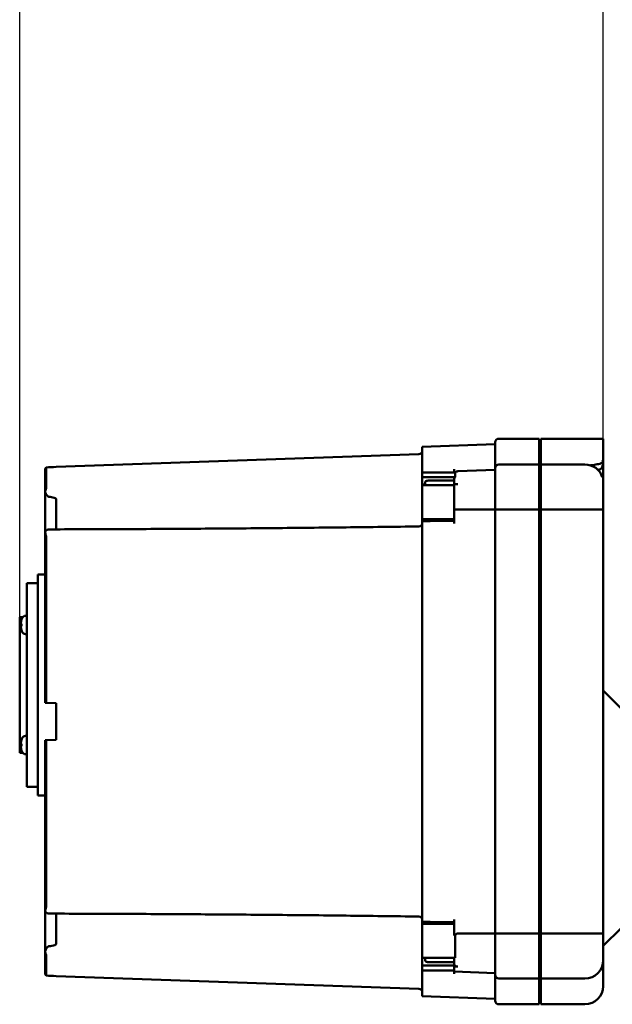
# Model space of a CAD drawing. Header units: millimetres. Extents: x 0 to 1680, y 0 to 1188.
# Tile 12 of 30: x 295 to 458, y 746 to 1016. Entities that reach past the tile are written whole.
import ezdxf

# ---------------------------------------------------------------- set-up
doc = ezdxf.new("R2010")
doc.units = ezdxf.units.MM
doc.header["$LTSCALE"] = 4
doc.layers.add('Видимый контур (ГОСТ)', color=7, linetype='Continuous', lineweight=50)
doc.layers.add('Размер (ГОСТ)', color=7, linetype='Continuous', lineweight=25)
doc.styles.add('Обычный текст (ГОСТ)', font='GOST Common Italic.ttf')
doc.dimstyles.new('Обычный (ГОСТ)', dxfattribs={"dimscale": 4, "dimtxt": 3.5, "dimasz": 3.5, "dimexe": 1, "dimexo": 0, "dimgap": 0.5, "dimtad": 1, "dimtxsty": 'Обычный текст (ГОСТ)', "dimblk": 'Filled-1', "dimcen": 0.09, "dimdle": 15, "dimclrd": 256, "dimclre": 256, "dimclrt": 256, "dimazin": 2, "dimtfac": 0.714286, "dimtdec": 3, "dimtmove": 0, "dimatfit": 3, "dimfxl": 1, "dimtolj": 1, "dimlwd": 25, "dimlwe": 25, "dimarcsym": 0})

# ---------------------------------------------------------------- blocks, each defined once
blk = doc.blocks.new('Filled-1')
at = {"color": 0}
for p, q in [((0, 0), (-1, 0.143)), ((-1, 0.143), (-1, -0.143)), ((-1, 0), (0, 0)), ((-1, -0.143), (0, 0))]:
    blk.add_line(p, q, dxfattribs=at)
at = {"color": 0, "flags": 128}
blk.add_lwpolyline([(-1, -0.143), (0, 0), (-1, 0.143), (-1, -0.143)], dxfattribs=at)
at = {"color": 0}
blk.add_solid([(-1, -0.143), (0, 0), (-1, 0.143), (-1, -0.143)], dxfattribs=at)
blk = doc.blocks.new('*D10')
at = {"layer": 'Defpoints', "color": 0, "linetype": 'Continuous', "transparency": 16777216}
for p in [(455.37, 1021.94), (455.37, 881.94), (295.37, 852.25)]:
    blk.add_point(p, dxfattribs=at)
at = {"layer": 'Размер (ГОСТ)', "linetype": 'Continuous', "lineweight": 25, "transparency": 16777216}
for p, q in [((295.37, 852.25), (295.37, 1025.94)), ((455.37, 881.94), (455.37, 1025.94)), ((309.37, 1021.94), (441.37, 1021.94))]:
    blk.add_line(p, q, dxfattribs=at)
at = {"layer": 'Размер (ГОСТ)', "linetype": 'Continuous', "lineweight": 25, "transparency": 16777216, "xscale": 14, "yscale": 14, "zscale": 14, "rotation": 180}
blk.add_blockref('Filled-1', (295.37, 1021.94), dxfattribs=at)
at = {"layer": 'Размер (ГОСТ)', "linetype": 'Continuous', "lineweight": 25, "transparency": 16777216, "xscale": 14, "yscale": 14, "zscale": 14}
blk.add_blockref('Filled-1', (455.37, 1021.94), dxfattribs=at)
at = {"layer": 'Размер (ГОСТ)', "linetype": 'Continuous', "lineweight": 25, "transparency": 16777216, "insert": (363.24, 1037.94), "char_height": 14, "attachment_point": 1, "style": 'Обычный текст (ГОСТ)'}
blk.add_mtext('\\A1;160', dxfattribs=at)
blk = doc.blocks.new('*D11')
at = {"layer": 'Defpoints', "color": 0, "linetype": 'Continuous', "transparency": 16777216}
for p in [(525.37, 1071.44), (525.37, 1011.44), (455.37, 881.94)]:
    blk.add_point(p, dxfattribs=at)
at = {"layer": 'Размер (ГОСТ)', "linetype": 'Continuous', "lineweight": 25, "transparency": 16777216}
for p, q in [((455.37, 881.94), (455.37, 1075.44)), ((525.37, 1011.44), (525.37, 1075.44)), ((469.37, 1071.44), (511.37, 1071.44))]:
    blk.add_line(p, q, dxfattribs=at)
at = {"layer": 'Размер (ГОСТ)', "linetype": 'Continuous', "lineweight": 25, "transparency": 16777216, "xscale": 14, "yscale": 14, "zscale": 14, "rotation": 180}
blk.add_blockref('Filled-1', (455.37, 1071.44), dxfattribs=at)
at = {"layer": 'Размер (ГОСТ)', "linetype": 'Continuous', "lineweight": 25, "transparency": 16777216, "xscale": 14, "yscale": 14, "zscale": 14}
blk.add_blockref('Filled-1', (525.37, 1071.44), dxfattribs=at)
at = {"layer": 'Размер (ГОСТ)', "linetype": 'Continuous', "lineweight": 25, "transparency": 16777216, "insert": (481.99, 1087.62), "char_height": 14, "attachment_point": 1, "style": 'Обычный текст (ГОСТ)'}
blk.add_mtext('\\A1;70', dxfattribs=at)

msp = doc.modelspace()

# ---------------------------------------------------------------- linework, layer by layer
at = {"layer": 'Видимый контур (ГОСТ)'}
for p, q in [((437.766, 901.192), (426.766, 901.192)), ((437.766, 901.192), (437.766, 894.121)), ((438.266, 901.192), (438.266, 894.121)), ((455.366, 901.192), (438.266, 901.192)), ((455.366, 901.192), (455.366, 895.383)), ((405.766, 898.994), (425.766, 899.692)), ((405.766, 892.545), (405.766, 898.994)), ((425.766, 893.121), (425.766, 900.192)), ((305.366, 893.488), (404.801, 896.96)), ((302.615, 893.34), (302.615, 887.693)), ((305.366, 893.488), (305.366, 893.439)), ((425.766, 881.752), (425.766, 893.121)), ((437.766, 894.121), (426.766, 894.121)), ((437.766, 894.121), (437.766, 881.752)), ((438.266, 894.121), (438.266, 881.752)), ((450.366, 894.121), (438.266, 894.121)), ((455.366, 895.383), (455.366, 895.031)), ((455.366, 894.792), (455.366, 895.031)), ((455.366, 894.792), (455.366, 894.008)), ((302.366, 886.648), (302.366, 892.679)), ((405.766, 892.545), (405.766, 891.923)), ((405.766, 890.601), (405.766, 891.923)), ((405.766, 891.923), (414.765, 891.923)), ((405.766, 890.601), (414.765, 890.601)), ((405.766, 888.629), (405.766, 890.601)), ((414.516, 892.835), (414.516, 891.923)), ((414.765, 891.923), (414.765, 890.601)), ((415.481, 892.262), (425.766, 892.621)), ((405.766, 888.629), (406.516, 888.629)), ((405.766, 888.479), (405.766, 888.629)), ((405.766, 879.179), (405.766, 888.479)), ((405.766, 888.479), (414.516, 888.479)), ((406.516, 888.479), (406.516, 889.131)), ((407.316, 889.695), (414.516, 889.695)), ((414.516, 888.686), (414.516, 890.143)), ((414.516, 888.686), (415.481, 888.708)), ((414.516, 881.764), (414.516, 888.686)), ((455.366, 889.119), (455.366, 881.939)), ((302.366, 886.648), (302.366, 875.579)), ((305.366, 876.345), (305.366, 884.658)), ((414.516, 881.764), (414.516, 877.946)), ((425.766, 765.633), (425.766, 881.752)), ((437.766, 881.752), (426.766, 881.752)), ((437.766, 881.752), (437.766, 765.632)), ((450.366, 881.752), (438.266, 881.752)), ((438.266, 881.752), (438.266, 765.632)), ((455.366, 881.939), (455.366, 765.445)), ((405.766, 879.179), (405.766, 878.614)), ((405.766, 879.179), (414.516, 879.179)), ((405.766, 878.614), (405.766, 877.849)), ((405.766, 769.535), (405.766, 877.849)), ((438.266, 877.988), (437.766, 877.988)), ((302.366, 828.849), (302.366, 875.579)), ((302.615, 874.01), (302.615, 828.836)), ((300.366, 863.991), (300.366, 803.393)), ((302.366, 863.991), (300.366, 863.991)), ((297.366, 861.562), (297.366, 805.822)), ((300.366, 861.562), (297.366, 861.562)), ((296.966, 852.643), (297.366, 852.643)), ((295.366, 852.246), (295.366, 815.138)), ((296.168, 852.246), (295.366, 852.246)), ((295.644, 850.401), (295.858, 850.382)), ((295.858, 851.558), (295.858, 851.544)), ((295.858, 850.469), (295.858, 849.817)), ((295.644, 849.884), (295.858, 849.903)), ((295.858, 848.741), (295.858, 848.727)), ((296.966, 847.643), (297.366, 847.643)), ((460.366, 827.184), (455.366, 832.184)), ((302.366, 828.849), (302.615, 828.836)), ((302.615, 828.836), (305.366, 828.692)), ((305.366, 828.692), (305.366, 818.692)), ((295.858, 818.657), (295.858, 818.643)), ((295.858, 817.568), (295.858, 816.916)), ((296.966, 819.741), (297.366, 819.742)), ((302.615, 818.548), (302.366, 818.535)), ((302.366, 771.805), (302.366, 818.535)), ((305.366, 818.692), (302.615, 818.548)), ((302.615, 818.548), (302.615, 773.374)), ((296.168, 815.138), (295.366, 815.138)), ((295.644, 817.5), (295.858, 817.481)), ((295.644, 816.983), (295.858, 817.002)), ((295.858, 815.84), (295.858, 815.826)), ((296.966, 814.742), (297.366, 814.742)), ((300.366, 805.822), (297.366, 805.822)), ((302.366, 803.393), (300.366, 803.393)), ((302.366, 771.805), (302.366, 760.736)), ((305.366, 762.726), (305.366, 771.039)), ((405.766, 769.535), (405.766, 768.77)), ((414.516, 769.438), (414.516, 765.022)), ((438.266, 769.396), (437.766, 769.396)), ((405.766, 768.77), (405.766, 768.205)), ((405.766, 758.918), (405.766, 768.205)), ((405.766, 768.205), (414.516, 768.205)), ((460.366, 767.184), (455.366, 762.184)), ((414.765, 765.004), (414.765, 758.918)), ((425.766, 754.263), (425.766, 765.633)), ((437.766, 765.632), (426.766, 765.632)), ((437.766, 765.632), (437.766, 753.263)), ((450.366, 765.632), (438.266, 765.632)), ((438.266, 765.632), (438.266, 753.263)), ((455.366, 765.445), (455.366, 758.263)), ((302.366, 754.706), (302.366, 760.736)), ((302.615, 759.691), (302.615, 754.044)), ((405.766, 758.918), (414.765, 758.918)), ((405.766, 758.904), (405.766, 758.918)), ((405.766, 756.792), (405.766, 758.904)), ((405.766, 758.904), (406.516, 758.904)), ((406.516, 758.373), (406.516, 758.918)), ((414.516, 757.287), (414.516, 758.918)), ((455.366, 758.263), (455.366, 751.192)), ((405.766, 755.462), (405.766, 756.792)), ((405.766, 756.792), (414.516, 756.792)), ((414.516, 757.769), (407.316, 757.769)), ((414.516, 756.792), (414.516, 756.563)), ((414.516, 755.156), (414.516, 756.563)), ((414.516, 756.563), (415.481, 756.538)), ((305.366, 753.945), (305.366, 753.897)), ((305.366, 753.897), (404.801, 750.424)), ((405.766, 755.462), (405.766, 754.84)), ((405.766, 755.462), (414.516, 755.462)), ((405.766, 748.391), (405.766, 754.84)), ((414.516, 755.156), (414.516, 754.549)), ((414.516, 755.156), (425.766, 754.763)), ((425.766, 747.192), (425.766, 754.263)), ((437.766, 753.263), (426.766, 753.263)), ((437.766, 753.263), (437.766, 746.192)), ((438.266, 753.263), (438.266, 746.192)), ((450.366, 753.263), (438.266, 753.263)), ((405.766, 748.391), (425.766, 747.692)), ((437.766, 746.192), (426.766, 746.192)), ((450.366, 746.192), (438.266, 746.192))]:
    msp.add_line(p, q, dxfattribs=at)
at = {"layer": 'Видимый контур (ГОСТ)', "flags": 128}
msp.add_lwpolyline([(455.254, 894.035), (455.262, 894.072), (455.27, 894.109), (455.278, 894.145), (455.285, 894.18), (455.293, 894.215), (455.3, 894.25), (455.306, 894.284), (455.313, 894.318), (455.319, 894.351), (455.325, 894.384), (455.33, 894.416), (455.335, 894.448), (455.34, 894.479), (455.344, 894.51), (455.348, 894.54), (455.352, 894.57), (455.355, 894.599), (455.358, 894.628), (455.36, 894.657), (455.362, 894.685), (455.364, 894.712), (455.365, 894.74), (455.366, 894.766), (455.366, 894.792)], dxfattribs=at)
at = {"layer": 'Видимый контур (ГОСТ)'}
for centre, radius, start, end in [((426.766, 900.192), 1, 90, 180), ((404.766, 897.959), 1, 272, 0), ((426.766, 893.121), 1, 90, 180), ((450.366, 889.121), 5, 18.03544, 90), ((415.516, 891.263), 1, 92, 138.69006), ((404.766, 878.138), 1, 270.77483, 0), ((296.966, 851.643), 1, 90.01, 153.73923), ((295.998, 851.558), 0.14, 160.54359, 180), ((300.006, 850.143), 4.39, 153.73923, 160.54359), ((295.998, 848.727), 0.14, 180, 199.45641), ((300.006, 850.143), 4.39, 199.45641, 206.26077), ((296.966, 848.643), 1, 206.26077, 269.99), ((295.998, 818.657), 0.14, 160.54359, 180), ((300.006, 817.242), 4.39, 153.73923, 160.54359), ((296.966, 818.741), 1, 90.01, 153.73923), ((295.998, 815.826), 0.14, 180, 199.45641), ((300.006, 817.242), 4.39, 199.45641, 206.26077), ((296.966, 815.742), 1, 206.26077, 269.99), ((404.766, 769.246), 1, 0, 89.22518), ((450.366, 758.263), 5, 270, 0), ((426.766, 754.263), 1, 180, 270), ((404.766, 749.425), 1, 0, 88), ((450.366, 751.192), 5, 270, 0), ((426.766, 747.192), 1, 180, 270)]:
    msp.add_arc(centre, radius, start, end, dxfattribs=at)
for centre, major_axis, ratio, start_param, end_param in [((5613.613, 668.38), (-7832.351, 0), 0.0390783, 5.4570649, 5.4575426), ((299.992, 850.157), (3.157, 3.046), 0.9920917, 2.0414611, 2.2736634), ((299.992, 849.982), (-4.37, 0.384), 0.0903208, 5.954588, 6.1867903), ((299.992, 850.304), (-4.37, -0.384), 0.0903208, 0.096395, 0.3285973), ((299.992, 850.128), (-3.157, 3.046), 0.9920917, 0.8679292, 1.1001315), ((299.992, 817.256), (3.157, 3.046), 0.9920917, 2.0414611, 2.2736634), ((299.992, 817.08), (-4.37, 0.384), 0.0903208, 5.954588, 6.1867903), ((299.992, 817.403), (-4.37, -0.384), 0.0903208, 0.096395, 0.3285973), ((299.992, 817.227), (-3.157, 3.046), 0.9920917, 0.8679292, 1.1001315), ((5613.613, 979.005), (-7832.351, 0), 0.0390783, 0.8256427, 0.8261204)]:
    msp.add_ellipse(centre, major_axis=major_axis, ratio=ratio, start_param=start_param, end_param=end_param, dxfattribs=at)
for points, knots in [([(302.615, 893.34), (302.545, 893.258), (302.481, 893.156), (302.395, 892.947), (302.366, 892.802), (302.366, 892.679)], [0.080337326, 0.080337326, 0.080337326, 0.080337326, 0.111245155, 0.111245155, 0.148266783, 0.148266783, 0.148266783, 0.148266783]), ([(455.366, 895.031), (455.366, 895.013), (455.364, 894.995), (455.329, 894.828), (455.172, 894.679), (454.622, 894.399), (454.234, 894.271), (453.276, 894.055), (452.716, 893.97), (452.024, 893.907), (451.941, 893.9), (451.858, 893.893)], [2.34937301, 2.34937301, 2.34937301, 2.34937301, 2.37301144, 2.37301144, 2.56830776, 2.56830776, 2.76361928, 2.76361928, 2.95894012, 2.95894012, 2.98510652, 2.98510652, 2.98510652, 2.98510652]), ([(453.814, 892.742), (453.915, 892.714), (454.009, 892.699), (454.289, 892.691), (454.452, 892.744), (454.767, 892.959), (454.925, 893.153), (455.137, 893.609), (455.204, 893.813), (455.254, 894.035)], [0.24505401, 0.24505401, 0.24505401, 0.24505401, 0.29833004, 0.29833004, 0.41079246, 0.41079246, 0.54707035, 0.54707035, 0.63437576, 0.63437576, 0.63437576, 0.63437576]), ([(455.365, 889.82), (455.366, 890.853), (455.366, 891.599), (455.366, 892.817), (455.366, 893.333), (455.366, 894.008)], [-0.84782877, -0.84782877, -0.84782877, -0.84782877, -0.28299284, -0.28299284, 0, 0, 0, 0]), ([(414.516, 890.143), (414.516, 890.23), (414.545, 890.332), (414.633, 890.476), (414.695, 890.545), (414.765, 890.601)], [-0.150544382, -0.150544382, -0.150544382, -0.150544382, -0.111795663, -0.111795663, -0.080837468, -0.080837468, -0.080837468, -0.080837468]), ([(406.516, 889.131), (406.516, 889.202), (406.54, 889.286), (406.618, 889.416), (406.684, 889.485), (406.825, 889.582), (406.923, 889.628), (407.104, 889.679), (407.219, 889.695), (407.316, 889.695)], [-0.12164783, -0.12164783, -0.12164783, -0.12164783, -0.08978933, -0.08978933, -0.05899766, -0.05899766, -0.02916273, -0.02916273, 0, 0, 0, 0]), ([(455.366, 889.119), (455.366, 889.12), (455.366, 889.121), (455.366, 889.237), (455.366, 889.353), (455.366, 889.588), (455.366, 889.703), (455.365, 889.82)], [-0.099046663, -0.099046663, -0.099046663, -0.099046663, -0.098583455, -0.098583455, -0.04916909, -0.04916909, -0.000000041, -0.000000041, -0.000000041, -0.000000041]), ([(302.367, 886.684), (302.366, 886.673), (302.366, 886.662), (302.366, 886.65), (302.366, 886.649), (302.366, 886.648)], [0.1756522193, 0.1756522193, 0.1756522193, 0.1756522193, 0.1813015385, 0.1813015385, 0.1818705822, 0.1818705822, 0.1818705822, 0.1818705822]), ([(302.615, 887.693), (302.615, 887.616), (302.563, 887.492), (302.459, 887.21), (302.384, 886.983), (302.368, 886.707), (302.367, 886.696), (302.367, 886.684)], [0, 0, 0, 0, 0.10333489, 0.10333489, 0.26984711, 0.26984711, 0.27728317, 0.27728317, 0.27728317, 0.27728317]), ([(302.367, 886.684), (302.373, 886.571), (302.401, 886.453), (302.506, 886.165), (302.599, 885.99), (302.771, 885.735), (302.84, 885.643), (302.958, 885.512), (303.004, 885.465), (303.082, 885.4), (303.113, 885.377), (303.165, 885.344), (303.186, 885.333), (303.241, 885.307), (303.276, 885.296), (303.313, 885.291)], [0.16511913, 0.16511913, 0.16511913, 0.16511913, 0.20901691, 0.20901691, 0.27090625, 0.27090625, 0.30571103, 0.30571103, 0.32545665, 0.32545665, 0.33708849, 0.33708849, 0.34423313, 0.34423313, 0.35560517, 0.35560517, 0.35560517, 0.35560517]), ([(303.313, 885.291), (303.831, 885.217), (304.423, 885.118), (304.99, 884.945), (305.134, 884.891), (305.271, 884.805), (305.308, 884.776), (305.343, 884.731), (305.351, 884.717), (305.363, 884.688), (305.366, 884.673), (305.366, 884.658)], [0.00051203, 0.00051203, 0.00051203, 0.00051203, 0.1573396, 0.1573396, 0.21521212, 0.21521212, 0.23780105, 0.23780105, 0.24706117, 0.24706117, 0.25539911, 0.25539911, 0.25539911, 0.25539911]), ([(425.766, 881.752), (425.766, 881.751), (425.773, 881.751), (425.789, 881.751), (425.803, 881.75), (425.825, 881.75), (425.854, 881.75), (425.907, 881.75), (425.983, 881.75), (426.078, 881.75), (426.17, 881.751), (426.278, 881.751), (426.397, 881.751), (426.514, 881.752), (426.639, 881.752), (426.766, 881.752)], [-0.31990975, -0.31990975, -0.31990975, -0.31990975, -0.29774916, -0.29774916, -0.29774916, -0.27613227, -0.27613227, -0.27613227, -0.23631761, -0.23631761, -0.23631761, -0.19772722, -0.19772722, -0.19772722, -0.15971948, -0.15971948, -0.15971948, -0.15971948]), ([(455.366, 881.939), (455.366, 881.939), (455.366, 881.939), (455.365, 881.902), (455.327, 881.873), (455.175, 881.827), (455.061, 881.809), (454.645, 881.772), (454.269, 881.761), (453.34, 881.75), (452.802, 881.75), (451.624, 881.751), (450.998, 881.752), (450.366, 881.752)], [-1.61249131, -1.61249131, -1.61249131, -1.61249131, -1.6112526, -1.6112526, -1.4989524, -1.4989524, -1.38592976, -1.38592976, -1.18812879, -1.18812879, -0.9957164, -0.9957164, -0.80562632, -0.80562632, -0.80562632, -0.80562632]), ([(305.181, 876.345), (311.82, 876.361), (318.46, 876.384), (331.74, 876.446), (338.38, 876.485), (351.66, 876.576), (358.3, 876.629), (371.58, 876.749), (378.22, 876.816), (391.5, 876.966), (398.14, 877.048), (404.779, 877.138)], [0.547079, 0.547079, 0.547079, 0.547079, 2.540943, 2.540943, 4.5348069, 4.5348069, 6.5286708, 6.5286708, 8.5225347, 8.5225347, 10.5163986, 10.5163986, 10.5163986, 10.5163986]), ([(302.366, 875.579), (302.366, 875.581), (302.366, 875.583), (302.366, 875.603), (302.366, 875.622), (302.367, 875.641)], [-0.0006493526, -0.0006493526, -0.0006493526, -0.0006493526, 0, 0, 0.006448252, 0.006448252, 0.006448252, 0.006448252]), ([(303.313, 876.299), (303.29, 876.298), (303.267, 876.297), (303.208, 876.293), (303.173, 876.289), (303.081, 876.277), (303.025, 876.266), (302.877, 876.228), (302.773, 876.189), (302.558, 876.054), (302.454, 875.945), (302.382, 875.751), (302.371, 875.696), (302.367, 875.641)], [0.00001882, 0.00001882, 0.00001882, 0.00001882, 0.00710995, 0.00710995, 0.01885826, 0.01885826, 0.04027376, 0.04027376, 0.08275615, 0.08275615, 0.1381384, 0.1381384, 0.15864678, 0.15864678, 0.15864678, 0.15864678]), ([(302.367, 875.641), (302.372, 875.531), (302.393, 875.406), (302.46, 875.083), (302.51, 874.885), (302.59, 874.456), (302.615, 874.239), (302.615, 874.01)], [0.098128, 0.098128, 0.098128, 0.098128, 0.14104813, 0.14104813, 0.19592576, 0.19592576, 0.25275826, 0.25275826, 0.25275826, 0.25275826]), ([(305.181, 876.345), (305.114, 876.345), (305.037, 876.344), (304.565, 876.336), (303.933, 876.319), (303.313, 876.299)], [0.02804652, 0.02804652, 0.02804652, 0.02804652, 0.04882123, 0.04882123, 0.15780926, 0.15780926, 0.15780926, 0.15780926]), ([(295.645, 850.402), (295.643, 850.4), (295.641, 850.402), (295.638, 850.415), (295.638, 850.426), (295.637, 850.452), (295.637, 850.469), (295.639, 850.507), (295.641, 850.528), (295.643, 850.558), (295.644, 850.568), (295.645, 850.578)], [0, 0, 0, 0, 0.006105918, 0.006105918, 0.012211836, 0.012211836, 0.018306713, 0.018306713, 0.02440159, 0.02440159, 0.027283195, 0.027283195, 0.027283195, 0.027283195]), ([(295.645, 849.708), (295.643, 849.728), (295.641, 849.75), (295.638, 849.791), (295.638, 849.81), (295.637, 849.841), (295.637, 849.855), (295.639, 849.875), (295.641, 849.882), (295.643, 849.885), (295.644, 849.885), (295.645, 849.884)], [0, 0, 0, 0, 0.006105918, 0.006105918, 0.012211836, 0.012211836, 0.018306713, 0.018306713, 0.02440159, 0.02440159, 0.027283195, 0.027283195, 0.027283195, 0.027283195]), ([(295.645, 817.5), (295.643, 817.499), (295.641, 817.501), (295.638, 817.514), (295.638, 817.525), (295.637, 817.551), (295.637, 817.568), (295.639, 817.606), (295.641, 817.627), (295.643, 817.657), (295.644, 817.667), (295.645, 817.677)], [0, 0, 0, 0, 0.006105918, 0.006105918, 0.012211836, 0.012211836, 0.018306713, 0.018306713, 0.02440159, 0.02440159, 0.027283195, 0.027283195, 0.027283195, 0.027283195]), ([(295.645, 816.806), (295.643, 816.827), (295.641, 816.848), (295.638, 816.89), (295.638, 816.909), (295.637, 816.94), (295.637, 816.954), (295.639, 816.974), (295.641, 816.98), (295.643, 816.983), (295.644, 816.983), (295.645, 816.983)], [0, 0, 0, 0, 0.006105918, 0.006105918, 0.012211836, 0.012211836, 0.018306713, 0.018306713, 0.02440159, 0.02440159, 0.027283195, 0.027283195, 0.027283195, 0.027283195]), ([(302.366, 771.805), (302.366, 771.803), (302.366, 771.801), (302.366, 771.781), (302.366, 771.762), (302.367, 771.743)], [-0.0006503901, -0.0006503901, -0.0006503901, -0.0006503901, 0, 0, 0.0064471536, 0.0064471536, 0.0064471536, 0.0064471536]), ([(302.615, 773.374), (302.615, 773.039), (302.563, 772.771), (302.459, 772.273), (302.384, 772), (302.368, 771.763), (302.367, 771.753), (302.367, 771.743)], [0, 0, 0, 0, 0.10333497, 0.10333497, 0.26984727, 0.26984727, 0.27728342, 0.27728342, 0.27728342, 0.27728342]), ([(302.367, 771.743), (302.373, 771.649), (302.401, 771.564), (302.506, 771.385), (302.599, 771.3), (302.771, 771.201), (302.84, 771.171), (302.958, 771.135), (303.004, 771.123), (303.082, 771.108), (303.113, 771.103), (303.165, 771.096), (303.186, 771.094), (303.241, 771.089), (303.276, 771.087), (303.313, 771.085)], [0.16511909, 0.16511909, 0.16511909, 0.16511909, 0.20901857, 0.20901857, 0.2709072, 0.2709072, 0.30571159, 0.30571159, 0.32545699, 0.32545699, 0.33708871, 0.33708871, 0.34423328, 0.34423328, 0.35560521, 0.35560521, 0.35560521, 0.35560521]), ([(303.313, 771.085), (303.831, 771.069), (304.423, 771.052), (304.965, 771.042), (305.087, 771.04), (305.181, 771.04)], [0.00051203, 0.00051203, 0.00051203, 0.00051203, 0.15733961, 0.15733961, 0.20572173, 0.20572173, 0.20572173, 0.20572173]), ([(404.779, 770.246), (398.14, 770.336), (391.5, 770.418), (378.22, 770.568), (371.58, 770.635), (358.3, 770.756), (351.66, 770.809), (338.38, 770.9), (331.74, 770.938), (318.46, 771), (311.82, 771.024), (305.181, 771.04)], [0.395066, 0.395066, 0.395066, 0.395066, 2.3889299, 2.3889299, 4.3827938, 4.3827938, 6.3766577, 6.3766577, 8.3705216, 8.3705216, 10.3643854, 10.3643854, 10.3643854, 10.3643854]), ([(414.765, 765.004), (414.84, 765.176), (414.929, 765.311), (415.092, 765.476), (415.169, 765.535), (415.325, 765.602), (415.395, 765.619), (415.473, 765.621), (415.477, 765.621), (415.481, 765.621)], [0.721306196, 0.721306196, 0.721306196, 0.721306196, 0.762128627, 0.762128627, 0.789782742, 0.789782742, 0.809787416, 0.809787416, 0.810787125, 0.810787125, 0.810787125, 0.810787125]), ([(425.766, 765.633), (425.766, 765.633), (425.773, 765.633), (425.789, 765.634), (425.803, 765.634), (425.825, 765.634), (425.854, 765.634), (425.907, 765.634), (425.983, 765.634), (426.078, 765.634), (426.17, 765.633), (426.278, 765.633), (426.397, 765.633), (426.514, 765.633), (426.639, 765.632), (426.766, 765.632)], [-0.31991777, -0.31991777, -0.31991777, -0.31991777, -0.29776311, -0.29776311, -0.29776311, -0.27614556, -0.27614556, -0.27614556, -0.23632792, -0.23632792, -0.23632792, -0.19773559, -0.19773559, -0.19773559, -0.15972743, -0.15972743, -0.15972743, -0.15972743]), ([(455.366, 765.445), (455.366, 765.445), (455.366, 765.446), (455.365, 765.482), (455.327, 765.511), (455.175, 765.557), (455.061, 765.575), (454.645, 765.613), (454.269, 765.624), (453.34, 765.634), (452.802, 765.634), (451.624, 765.633), (450.998, 765.632), (450.366, 765.632)], [-0.00123871, -0.00123871, -0.00123871, -0.00123871, 0, 0, 0.11230036, 0.11230036, 0.22532317, 0.22532317, 0.42312441, 0.42312441, 0.61553708, 0.61553708, 0.80562743, 0.80562743, 0.80562743, 0.80562743]), ([(303.313, 762.094), (303.29, 762.09), (303.267, 762.085), (303.208, 762.064), (303.173, 762.045), (303.081, 761.986), (303.025, 761.937), (302.877, 761.789), (302.773, 761.659), (302.558, 761.324), (302.454, 761.115), (302.382, 760.838), (302.371, 760.767), (302.367, 760.701)], [0.00001882, 0.00001882, 0.00001882, 0.00001882, 0.00710994, 0.00710994, 0.01885824, 0.01885824, 0.04027372, 0.04027372, 0.08275608, 0.08275608, 0.13813835, 0.13813835, 0.15864681, 0.15864681, 0.15864681, 0.15864681]), ([(305.366, 762.726), (305.366, 762.711), (305.363, 762.696), (305.35, 762.664), (305.339, 762.647), (305.304, 762.605), (305.273, 762.582), (305.166, 762.512), (305.063, 762.468), (304.565, 762.294), (303.933, 762.181), (303.313, 762.094)], [0, 0, 0, 0, 0.00455786, 0.00455786, 0.0103664, 0.0103664, 0.02110275, 0.02110275, 0.04882125, 0.04882125, 0.15780929, 0.15780929, 0.15780929, 0.15780929]), ([(302.366, 760.736), (302.366, 760.735), (302.366, 760.734), (302.366, 760.722), (302.366, 760.711), (302.367, 760.701)], [-0.0006493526, -0.0006493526, -0.0006493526, -0.0006493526, 0, 0, 0.0064481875, 0.0064481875, 0.0064481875, 0.0064481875]), ([(302.367, 760.701), (302.372, 760.569), (302.393, 760.441), (302.46, 760.168), (302.51, 760.037), (302.59, 759.821), (302.615, 759.744), (302.615, 759.691)], [0.09812795, 0.09812795, 0.09812795, 0.09812795, 0.14104822, 0.14104822, 0.19592583, 0.19592583, 0.25275832, 0.25275832, 0.25275832, 0.25275832]), ([(407.316, 757.769), (407.218, 757.769), (407.102, 757.787), (406.92, 757.843), (406.822, 757.892), (406.682, 757.997), (406.615, 758.071), (406.539, 758.209), (406.516, 758.298), (406.516, 758.373)], [0, 0, 0, 0, 0.02946755, 0.02946755, 0.05915885, 0.05915885, 0.08916289, 0.08916289, 0.11950557, 0.11950557, 0.11950557, 0.11950557]), ([(415.481, 756.538), (415.366, 756.542), (415.237, 756.562), (415.02, 756.629), (414.897, 756.691), (414.722, 756.821), (414.64, 756.913), (414.545, 757.085), (414.516, 757.194), (414.516, 757.287)], [-0.59264116, -0.59264116, -0.59264116, -0.59264116, -0.55917437, -0.55917437, -0.52209316, -0.52209316, -0.48476501, -0.48476501, -0.44717103, -0.44717103, -0.44717103, -0.44717103]), ([(302.366, 754.706), (302.366, 754.582), (302.395, 754.437), (302.481, 754.228), (302.545, 754.126), (302.615, 754.044)], [0.444592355, 0.444592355, 0.444592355, 0.444592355, 0.481613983, 0.481613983, 0.512521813, 0.512521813, 0.512521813, 0.512521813])]:
    msp.add_open_spline(points, degree=3, knots=knots, dxfattribs=at)
for points in [[(455.116, 895.383), (455.282, 895.271), (455.366, 895.152), (455.366, 895.031)], [(455.119, 890.669), (455.12, 890.668), (455.12, 890.667), (455.12, 890.665)], [(425.766, 881.757), (422.063, 881.759), (418.285, 881.761), (414.516, 881.764)], [(405.766, 878.614), (408.682, 878.639), (411.599, 878.671), (414.516, 878.711)], [(295.858, 850.469), (295.858, 850.47), (295.861, 850.471), (295.866, 850.472)], [(295.866, 849.813), (295.861, 849.814), (295.858, 849.815), (295.858, 849.817)], [(295.858, 817.568), (295.858, 817.569), (295.861, 817.57), (295.866, 817.571)], [(295.866, 816.912), (295.861, 816.913), (295.858, 816.914), (295.858, 816.916)], [(414.516, 768.673), (411.599, 768.713), (408.682, 768.746), (405.766, 768.77)], [(414.516, 765.022), (414.599, 765.016), (414.682, 765.01), (414.765, 765.004)], [(425.766, 765.627), (422.379, 765.625), (418.929, 765.623), (415.481, 765.621)]]:
    msp.add_open_spline(points, degree=3, dxfattribs=at)

# ---------------------------------------------------------------- dimensions: what is measured, and where the dimension line sits
at = {"layer": 'Размер (ГОСТ)', "linetype": 'Continuous', "lineweight": 25}
for base, p1, p2, picture, middle in [((525.366, 1071.444), (455.366, 881.939), (525.366, 1011.444), '*D11', (490.366, 1071.444)), ((455.366, 1021.939), (295.366, 852.246), (455.366, 881.939), '*D10', (375.366, 1021.939))]:
    dim = msp.add_linear_dim(base=base, p1=p1, p2=p2, dimstyle='Обычный (ГОСТ)', override={"dimgap": 0.5, "dimdec": 2, "dimtol": 0, "dimlim": 0, "dimtp": 0, "dimtm": 0, "dimtdec": 3, "dimtofl": 0, "dimatfit": 1}, dxfattribs=at)
    dim.commit()
    dim.dimension.update_dxf_attribs({"geometry": picture, "text_midpoint": middle, "dimtype": 160})

doc.saveas('drawing.dxf')
